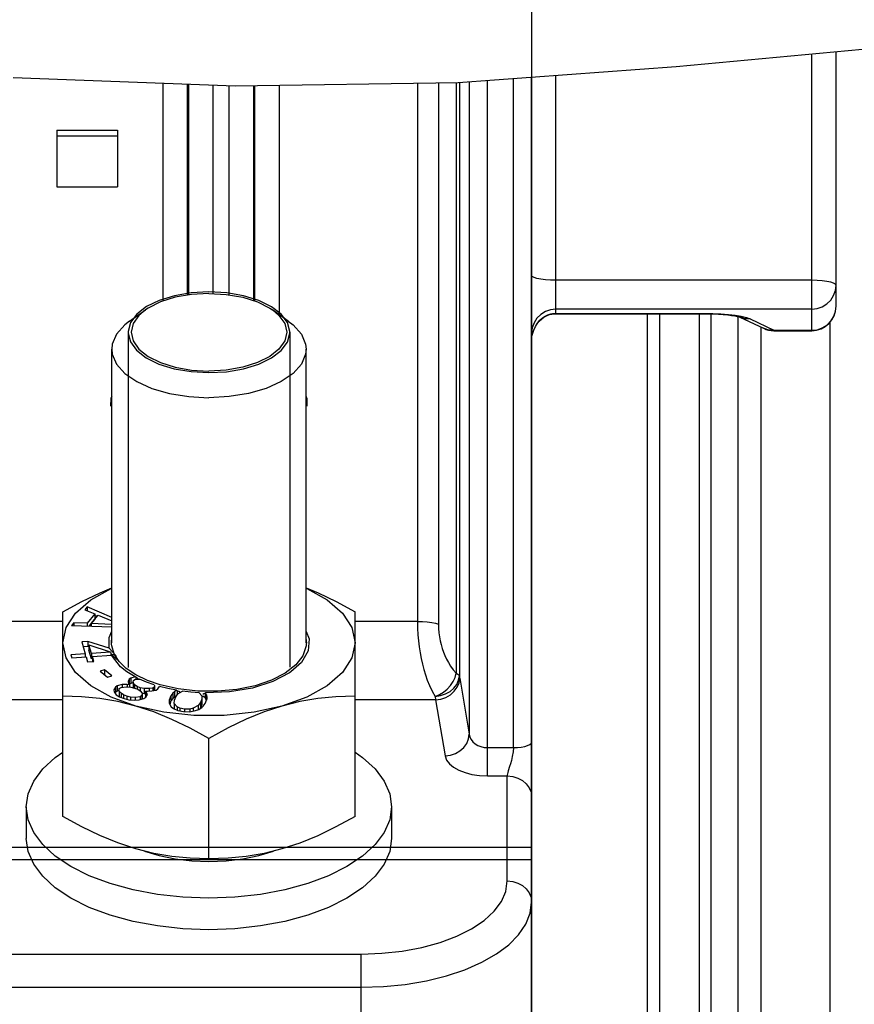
# Model space of a CAD drawing. Header units: millimetres. Extents: x 17 to 597, y 16 to 406.
# Tile 54 of 60: x 408 to 456, y 212 to 268. Entities that reach past the tile are written whole.
import ezdxf

# ---------------------------------------------------------------- set-up
doc = ezdxf.new("R2010")
doc.units = ezdxf.units.MM
doc.header["$LTSCALE"] = 32.67
doc.layers.get('0').update_dxf_attribs({"linetype": 'CONTINUOUS'})
for name, color, linetype in [('AXES', 7, 'CONTINUOUS'), ('CHAMFERS', 7, 'CONTINUOUS'), ('ROUNDS', 7, 'CONTINUOUS'), ('SURFS', 7, 'CONTINUOUS')]:
    doc.layers.add(name, color=color, linetype=linetype)
doc.styles.get("Standard").update_dxf_attribs({"font": 'txt', "width": 0.8})
doc.dimstyles.new('DIMSTYLE_1', dxfattribs={"dimtxt": 6, "dimasz": 3, "dimexe": 2, "dimexo": 2, "dimgap": 1.5, "dimtad": 1, "dimdec": 0, "dimlfac": 1.428571, "dimzin": 0, "dimdsep": 46, "dimtxsty": 'Standard', "dimblk": 'CLOSED', "dimblk1": 'CLOSED', "dimblk2": 'CLOSED', "dimcen": 0.09, "dimazin": 0, "dimtp": 0.5, "dimtm": 0.5, "dimtfac": 1, "dimtdec": 0, "dimtofl": 0, "dimtmove": 0, "dimatfit": 3, "dimldrblk": 'CLOSED', "dimfxl": 1, "dimtolj": 1, "dimtzin": 0, "dimarcsym": 0})

# ---------------------------------------------------------------- blocks, each defined once
blk = doc.blocks.new('_CLOSED')
at = {"color": 0, "linetype": 'ByBlock'}
for p, q in [((0, 0), (-1, 0.25)), ((-1, 0.25), (-1, -0.25)), ((-1, -0.25), (0, 0)), ((-1, 0), (0, 0))]:
    blk.add_line(p, q, dxfattribs=at)
blk = doc.blocks.new('*D3')
at = {"color": 2, "linetype": 'Continuous', "transparency": 16777216}
for p, q in [((371.227, 220.094), (371.227, 350.513)), ((548.327, 313.013), (548.327, 350.513)), ((371.227, 348.513), (459.777, 348.513)), ((548.327, 348.513), (459.777, 348.513))]:
    blk.add_line(p, q, dxfattribs=at)
at = {"color": 2, "linetype": 'Continuous', "transparency": 16777216, "xscale": 3, "yscale": 3, "zscale": 3, "rotation": 180}
blk.add_blockref('_CLOSED', (371.227, 348.513), dxfattribs=at)
at = {"color": 2, "linetype": 'Continuous', "transparency": 16777216, "xscale": 3, "yscale": 3, "zscale": 3}
blk.add_blockref('_CLOSED', (548.327, 348.513), dxfattribs=at)
at = {"color": 2, "linetype": 'Continuous', "transparency": 16777216, "insert": (459.777, 356.013), "char_height": 6, "width": 19.2, "attachment_point": 2, "line_spacing_factor": 0.9}
blk.add_mtext('253 \\P ', dxfattribs=at)

msp = doc.modelspace()

# ---------------------------------------------------------------- linework, layer by layer
at = {"color": 7, "linetype": 'Continuous'}
for p, q in [((446.033469, 265.693996), (458.487369, 266.856017)), ((433.511476, 264.766579), (446.033469, 265.693996)), ((407.919851, 265.060347), (420.691033, 264.575585)), ((420.691033, 264.575585), (433.511476, 264.766579)), ((410.427377, 262.040741), (410.427377, 258.777738)), ((410.427377, 262.040741), (413.927377, 262.040741)), ((413.927377, 261.689205), (410.427377, 261.689205)), ((413.927377, 262.040741), (413.927377, 258.777738)), ((410.427377, 258.777738), (413.927377, 258.777738)), ((444.377377, 251.475469), (444.377377, 198.666144)), ((413.590677, 232.557879), (413.590677, 249.443773)), ((424.764077, 232.557879), (424.764077, 249.443773)), ((412.168975, 234.622215), (412.036414, 234.460252)), ((412.036414, 234.460252), (412.609673, 234.216895)), ((412.168975, 234.622215), (412.168975, 234.403978)), ((413.590677, 234.010979), (412.168975, 234.622215)), ((410.777377, 222.5685), (410.777377, 234.333008)), ((412.609673, 234.216895), (412.1678, 233.67702)), ((412.609673, 233.913786), (412.278605, 233.50929)), ((412.410439, 233.658886), (412.808124, 234.144774)), ((412.609673, 234.216895), (412.609673, 233.913786)), ((412.747303, 234.070464), (412.609673, 234.129636)), ((412.808124, 234.144774), (413.590677, 233.812569)), ((427.577377, 222.5685), (427.577377, 234.333008)), ((411.417792, 233.704427), (411.28523, 233.542465)), ((411.28523, 233.542465), (413.590677, 233.465473)), ((411.417792, 233.704427), (411.417792, 233.538038)), ((412.1678, 233.67702), (411.417792, 233.704427)), ((412.1678, 233.67702), (412.1678, 233.512991)), ((412.410439, 233.658886), (412.410439, 233.504888)), ((413.590677, 233.615758), (412.410439, 233.658886)), ((412.222283, 232.639971), (411.868582, 232.614167)), ((411.868582, 232.614167), (412.070719, 231.921501)), ((412.222283, 232.336862), (411.955193, 232.317376)), ((412.222283, 232.639971), (412.222283, 232.336862)), ((413.435276, 232.250103), (412.222283, 232.639971)), ((412.28124, 232.317913), (412.222283, 232.336862)), ((412.424421, 231.947306), (412.28124, 232.437944)), ((412.28124, 232.437944), (412.28124, 232.134835)), ((412.28124, 232.437944), (413.494085, 232.045333)), ((412.424421, 231.644197), (412.28124, 232.134835)), ((413.630084, 232.032935), (413.435276, 232.250103)), ((412.070719, 231.921501), (411.245416, 231.86129)), ((411.245416, 231.86129), (411.295951, 231.688124)), ((411.295951, 231.688124), (412.121254, 231.748335)), ((412.070719, 231.921501), (412.070719, 231.748335)), ((412.121254, 231.748335), (412.205478, 231.459724)), ((413.501245, 232.025867), (412.424421, 231.947306)), ((412.424421, 231.947306), (412.424421, 231.644197)), ((412.474955, 231.647884), (412.424421, 231.644197)), ((412.474955, 231.77414), (413.57634, 231.854493)), ((412.559179, 231.485529), (412.474955, 231.77414)), ((412.474955, 231.77414), (412.474955, 231.479385)), ((413.497632, 232.035595), (413.494085, 232.045333)), ((413.501245, 232.025867), (413.497632, 232.035595)), ((413.544475, 231.991217), (413.501245, 232.025867)), ((413.544475, 231.991217), (413.544475, 231.854493)), ((413.821603, 231.822825), (413.544475, 231.911896)), ((413.924569, 231.576789), (413.57634, 231.854493)), ((413.821603, 231.822825), (413.630084, 232.032935)), ((412.205478, 231.459724), (412.559179, 231.485529)), ((413.173936, 231.007006), (412.919981, 230.929169)), ((413.173936, 231.007006), (413.173936, 230.722027)), ((413.600744, 230.658875), (413.173936, 231.007006)), ((412.919981, 230.929169), (413.346789, 230.581038)), ((413.346789, 230.581038), (413.600744, 230.658875)), ((414.934876, 230.59881), (414.465294, 230.888531)), ((414.583515, 230.45884), (414.52689, 230.329234)), ((414.694549, 230.528864), (414.583515, 230.45884)), ((414.583515, 230.45884), (414.583515, 230.17142)), ((414.934876, 230.59881), (414.694549, 230.528864)), ((414.694549, 230.528864), (414.694549, 230.225755)), ((414.849077, 230.391581), (414.9231, 230.438264)), ((414.9231, 230.438264), (415.125555, 230.472048)), ((414.971026, 230.573975), (414.934876, 230.59881)), ((414.971026, 230.573975), (414.971026, 230.446261)), ((415.095682, 230.493801), (414.971026, 230.573975)), ((415.129924, 230.472011), (415.095682, 230.493801)), ((415.125555, 230.472048), (415.184939, 230.471551)), ((415.587323, 230.296125), (415.184939, 230.471551)), ((413.797579, 230.010132), (413.703944, 229.857185)), ((413.703944, 229.857185), (413.73004, 229.7328)), ((413.908613, 230.080156), (413.797579, 230.010132)), ((413.797579, 230.010132), (413.797579, 229.707023)), ((414.18509, 230.160623), (413.908613, 230.080156)), ((413.908613, 230.080156), (413.908613, 229.777047)), ((414.015216, 229.771806), (414.026131, 229.919532)), ((414.026131, 229.919532), (414.137165, 229.989556)), ((414.137165, 229.989556), (414.42234, 230.028561)), ((414.18509, 230.160623), (414.18509, 229.996111)), ((414.478965, 230.158167), (414.18509, 230.160623)), ((414.42234, 230.028561), (414.679204, 230.002763)), ((414.478965, 230.158167), (414.478965, 230.028561)), ((414.607397, 230.145268), (414.478965, 230.158167)), ((414.52689, 230.329234), (414.552987, 230.20485)), ((414.552987, 230.20485), (414.607397, 230.145268)), ((414.694549, 230.225755), (414.59588, 230.163529)), ((414.607397, 230.145268), (414.607397, 230.009975)), ((414.679204, 230.002763), (414.899056, 229.953624)), ((414.83491, 230.266606), (414.694549, 230.225755)), ((414.829464, 230.285316), (414.849077, 230.391581)), ((414.829464, 230.285316), (414.829464, 229.982207)), ((414.901271, 230.142812), (414.829464, 230.285316)), ((414.836863, 229.967525), (414.829464, 229.982207)), ((414.899056, 229.953624), (415.081897, 229.881144)), ((414.901271, 230.142812), (414.901271, 229.953624)), ((415.047101, 230.04699), (414.901271, 230.142812)), ((415.047101, 230.04699), (415.047101, 229.894937)), ((415.229942, 229.97451), (415.047101, 230.04699)), ((415.081897, 229.881144), (415.227726, 229.785322)), ((415.229942, 229.97451), (415.229942, 229.785322)), ((415.449794, 229.925371), (415.229942, 229.97451)), ((415.449794, 229.925371), (415.449794, 229.622262)), ((415.743669, 229.922914), (415.449794, 229.925371)), ((416.025249, 230.138442), (415.587323, 230.296125)), ((415.946123, 229.956698), (415.743669, 229.922914)), ((415.743669, 229.922914), (415.743669, 229.775877)), ((416.020146, 230.003381), (415.946123, 229.956698)), ((415.946123, 229.956698), (415.946123, 229.797064)), ((416.039759, 230.109645), (416.020146, 230.003381)), ((416.020146, 230.003381), (416.020146, 229.814722)), ((416.025249, 230.138442), (416.039759, 230.109645)), ((416.039759, 230.109645), (416.039759, 229.819401)), ((416.137663, 229.842756), (416.248697, 229.912781)), ((416.248697, 229.912781), (416.33009, 230.04573)), ((416.818525, 229.922237), (416.33009, 230.04573)), ((417.320534, 229.823709), (416.818525, 229.922237)), ((413.73004, 229.7328), (413.847558, 229.572176)), ((413.797579, 229.707023), (413.775402, 229.670799)), ((413.908613, 229.777047), (413.797579, 229.707023)), ((413.847558, 229.572176), (414.039098, 229.458234)), ((414.017955, 229.808871), (413.908613, 229.777047)), ((414.015216, 229.771806), (414.015216, 229.468697)), ((414.124034, 229.652643), (414.015216, 229.771806)), ((414.039098, 229.458234), (414.313359, 229.349513)), ((414.124034, 229.652643), (414.124034, 229.424564)), ((414.269864, 229.556821), (414.124034, 229.652643)), ((414.269864, 229.556821), (414.269864, 229.366755)), ((414.452705, 229.48434), (414.269864, 229.556821)), ((414.313359, 229.349513), (414.578922, 229.282254)), ((414.452705, 229.48434), (414.452705, 229.314221)), ((414.672557, 229.435201), (414.452705, 229.48434)), ((414.578922, 229.282254), (414.918507, 229.261678)), ((414.672557, 229.435201), (414.672557, 229.27658)), ((414.929421, 229.409404), (414.672557, 229.435201)), ((415.214597, 229.448409), (414.929421, 229.409404)), ((414.929421, 229.409404), (414.929421, 229.261678)), ((415.166671, 229.277342), (415.443148, 229.357808)), ((415.325631, 229.518433), (415.214597, 229.448409)), ((415.214597, 229.448409), (415.214597, 229.29129)), ((415.227726, 229.785322), (415.336545, 229.666159)), ((415.336545, 229.666159), (415.325631, 229.518433)), ((415.325631, 229.518433), (415.325631, 229.323606)), ((415.449794, 229.622262), (415.332589, 229.648458)), ((415.336545, 229.36305), (415.333807, 229.325985)), ((415.336545, 229.666159), (415.336545, 229.36305)), ((415.443148, 229.357808), (415.554181, 229.427833)), ((415.521601, 229.621661), (415.449794, 229.622262)), ((415.521601, 229.782866), (415.521601, 229.479757)), ((415.57601, 229.723284), (415.521601, 229.782866)), ((415.521601, 229.782866), (415.650033, 229.769967)), ((415.562272, 229.43522), (415.521601, 229.479757)), ((415.554181, 229.427833), (415.647818, 229.58078)), ((415.57601, 229.723284), (415.57601, 229.463488)), ((415.647818, 229.58078), (415.57601, 229.723284)), ((415.650033, 229.769967), (415.898197, 229.785631)), ((415.898197, 229.785631), (416.137663, 229.842756)), ((416.992889, 229.51406), (416.896128, 229.250376)), ((417.104021, 229.655287), (416.992889, 229.51406)), ((416.992889, 229.51406), (416.992889, 229.210951)), ((417.104021, 229.352178), (416.992889, 229.210951)), ((417.193651, 229.737918), (417.104021, 229.655287)), ((417.104021, 229.655287), (417.104021, 229.352178)), ((417.193651, 229.434809), (417.104021, 229.352178)), ((417.320534, 229.823709), (417.193651, 229.737918)), ((417.193651, 229.737918), (417.193651, 229.434809)), ((417.30681, 229.511321), (417.193651, 229.434809)), ((417.193758, 229.253356), (417.269016, 229.458443)), ((417.269016, 229.458443), (417.390899, 229.628969)), ((417.351406, 229.80177), (417.320534, 229.823709)), ((417.351406, 229.80177), (417.351406, 229.573715)), ((417.390899, 229.628969), (417.661872, 229.771579)), ((418.615846, 229.684062), (418.767912, 229.502642)), ((418.760781, 229.321589), (418.685522, 229.116502)), ((418.767912, 229.502642), (418.760781, 229.321589)), ((418.760781, 229.321589), (418.760781, 229.01848)), ((418.767912, 229.502642), (418.767912, 229.199533)), ((418.957922, 229.394093), (418.81805, 229.497778)), ((418.971963, 229.672207), (418.957922, 229.654388)), ((418.957922, 229.654388), (418.957922, 229.394093)), ((419.029669, 229.266373), (418.957922, 229.394093)), ((418.961648, 229.060886), (419.05841, 229.324569)), ((419.029669, 229.569482), (418.971963, 229.672207)), ((419.029669, 229.569482), (419.029669, 229.266373)), ((419.05479, 229.476324), (419.029669, 229.569482)), ((419.05841, 229.324569), (419.05479, 229.476324)), ((419.05479, 229.476324), (419.05479, 229.324569)), ((414.918507, 229.261678), (415.166671, 229.277342)), ((416.896128, 229.250376), (416.899747, 229.098622)), ((416.899747, 229.098622), (416.92487, 229.005464)), ((416.992889, 229.210951), (416.921741, 229.017065)), ((416.92487, 229.005464), (416.996615, 228.877744)), ((416.996615, 228.877744), (417.136488, 228.774059)), ((417.136488, 228.774059), (417.391112, 228.659846)), ((417.186625, 229.072304), (417.193758, 229.253356)), ((417.186625, 229.072304), (417.186625, 228.769195)), ((417.35162, 228.87546), (417.186625, 229.072304)), ((417.2103, 228.74095), (417.186625, 228.769195)), ((417.35162, 228.87546), (417.35162, 228.677561)), ((417.502244, 228.801073), (417.35162, 228.87546)), ((417.502244, 228.801073), (417.502244, 228.639559)), ((417.778371, 228.745457), (417.502244, 228.801073)), ((418.076, 228.748437), (417.778371, 228.745457)), ((417.778371, 228.745457), (417.778371, 228.598966)), ((418.269629, 228.791242), (418.076, 228.748437)), ((418.076, 228.748437), (418.076, 228.596682)), ((418.563639, 228.945977), (418.269629, 228.791242)), ((418.269629, 228.791242), (418.269629, 228.633345)), ((418.398751, 228.658259), (418.603131, 228.730362)), ((418.685522, 229.116502), (418.563639, 228.945977)), ((418.563639, 228.945977), (418.563639, 228.71643)), ((418.603131, 228.730362), (418.760888, 228.837028)), ((418.685522, 228.813393), (418.647729, 228.760517)), ((418.685522, 229.116502), (418.685522, 228.813393)), ((418.760781, 229.01848), (418.685522, 228.813393)), ((418.767912, 229.199533), (418.760781, 229.01848)), ((418.760888, 228.837028), (418.850516, 228.919659)), ((418.850516, 228.919659), (418.961648, 229.060886)), ((417.391112, 228.659846), (417.724615, 228.598966)), ((417.724615, 228.598966), (418.079619, 228.596682)), ((418.079619, 228.596682), (418.398751, 228.658259)), ((419.177377, 220.143629), (419.177377, 227.058395)), ((408.677377, 223.131193), (408.677377, 221.31254)), ((429.677377, 223.131193), (429.677377, 221.31254))]:
    msp.add_line(p, q, dxfattribs=at)
at = {"color": 9, "linetype": 'Continuous'}
for p, q in [((445.077377, 251.475469), (445.077377, 198.666144)), ((447.387232, 198.666144), (447.387232, 251.475469)), ((448.045016, 198.717831), (448.045016, 251.469532)), ((449.580331, 251.317067), (449.580331, 202.291883)), ((454.877377, 250.984303), (454.877377, 203.446622)), ((450.895901, 250.714879), (450.895901, 203.703013)), ((410.777377, 233.779806), (407.816451, 233.779806)), ((410.777377, 229.277642), (407.423356, 229.277642))]:
    msp.add_line(p, q, dxfattribs=at)
at = {"color": 2, "linetype": 'Continuous'}
msp.add_line((423.822198, 250.4191), (423.822227, 231.158295), dxfattribs=at)
for points in [[(419.177377, 252.733418), (418.164134, 252.677487), (417.199696, 252.512386), (416.317722, 252.241089), (415.588145, 251.885107), (415.024164, 251.45088), (414.670499, 250.972839), (414.533545, 250.45963)], [(423.821208, 250.45963), (423.68815, 250.964969), (423.337824, 251.443625), (422.776878, 251.878834), (422.049791, 252.236087), (421.169716, 252.508922), (420.206436, 252.675704), (419.177377, 252.733418)], [(414.533545, 250.45963), (414.533234, 250.451525), (414.532781, 250.435313), (414.532555, 250.4191), (414.532527, 231.133134)], [(414.532555, 250.402886), (414.532781, 250.386673), (414.533545, 250.362356)], [(414.533545, 250.362356), (414.666604, 249.857017), (415.01693, 249.378361), (415.577876, 248.943153), (416.304963, 248.585899), (417.185037, 248.313065), (418.148317, 248.146282), (419.177377, 248.088568)], [(419.177377, 248.088568), (420.190619, 248.1445), (421.155058, 248.3096), (422.037032, 248.580897), (422.766608, 248.936879), (423.330589, 249.371106), (423.684255, 249.849148), (423.821208, 250.362356)], [(423.822198, 250.4191), (423.821972, 250.435313), (423.821208, 250.45963)], [(423.821208, 250.362356), (423.821519, 250.370461), (423.821972, 250.386673), (423.822198, 250.402886)], [(413.577377, 232.557879), (413.577684, 232.5872), (413.578605, 232.616518), (413.58014, 232.64583), (413.582289, 232.675131), (413.585051, 232.70442), (413.589475, 232.74183)], [(424.765279, 232.74183), (424.768825, 232.712562), (424.771758, 232.683278), (424.774078, 232.653979), (424.775783, 232.62467), (424.776875, 232.595354), (424.777377, 232.557879)], [(413.589475, 232.373929), (413.585929, 232.403196), (413.582996, 232.432481), (413.580676, 232.46178), (413.57897, 232.491089), (413.577878, 232.520405), (413.577377, 232.557879)], [(416.377377, 230.133008), (415.638013, 230.388035), (414.976755, 230.706206), (414.428307, 231.074106), (414.0074, 231.481853), (413.725335, 231.918497), (413.589475, 232.373929)], [(424.765279, 232.373929), (424.57717, 231.815884), (424.168483, 231.288149), (423.555912, 230.812283), (422.764479, 230.407723), (421.826516, 230.090996), (420.780336, 229.875039), (419.668676, 229.768676), (418.536947, 229.77625), (417.412816, 229.900516), (416.377377, 230.133008)], [(424.777377, 232.557879), (424.77707, 232.528558), (424.776149, 232.499241), (424.774614, 232.469929), (424.772465, 232.440628), (424.769702, 232.411339), (424.765279, 232.373929)]]:
    msp.add_lwpolyline(points, dxfattribs=at)
at = {"color": 7, "linetype": 'Continuous'}
for points in [[(413.590677, 246.74523), (413.530476, 246.628916), (413.525503, 246.167301)], [(424.829251, 246.167636), (424.833798, 246.589674), (424.764077, 246.730001)], [(410.777377, 234.333008), (411.873541, 234.932867), (412.917899, 235.435598), (413.590677, 235.710262)], [(410.777377, 232.557879), (410.960949, 233.431136), (411.503606, 234.266186), (412.381617, 235.026566), (413.556638, 235.679069), (413.590677, 235.691434)], [(424.764077, 235.710317), (425.449024, 235.430166), (426.493704, 234.926426), (427.577377, 234.333008)], [(424.764077, 235.691387), (424.798679, 235.678815), (425.973633, 235.026224), (426.851492, 234.2658), (427.393922, 233.43086), (427.577377, 232.557879)], [(413.435276, 232.250103), (413.434662, 232.86278), (413.590677, 233.224959)], [(424.764077, 233.205503), (424.933006, 232.794183), (424.87931, 232.100008), (424.495629, 231.4324), (423.893236, 230.891199)], [(414.977377, 228.920573), (413.556074, 229.436944), (412.38112, 230.089535), (411.503262, 230.849959), (410.960831, 231.684899), (410.777377, 232.557879)], [(427.577377, 232.557879), (427.393805, 231.684623), (426.851147, 230.849573), (425.973136, 230.089193), (424.798116, 229.43669), (423.377377, 228.920573)], [(414.465294, 230.888531), (414.097994, 231.183971), (413.57634, 231.854493)], [(413.924569, 231.576789), (413.867452, 231.699045), (413.821603, 231.822825)], [(423.893236, 230.891199), (423.804203, 230.829939), (422.844985, 230.327449), (421.673365, 229.954004), (420.357001, 229.73126), (418.971963, 229.672207)], [(414.977377, 228.920573), (413.940959, 229.177349), (412.905729, 229.351619), (411.861049, 229.451025), (410.777377, 229.483266)], [(417.541048, 229.707991), (417.45407, 229.750601), (417.351406, 229.80177)], [(418.615846, 229.684062), (418.133142, 229.717976), (417.661872, 229.771579)], [(418.957922, 229.654388), (418.887671, 229.619088), (418.81805, 229.58497)], [(427.577377, 229.483266), (426.481213, 229.450254), (425.436855, 229.350025), (424.405432, 229.175614), (423.377377, 228.920573)], [(419.177377, 227.058395), (418.093503, 227.651916), (417.048679, 228.155707), (416.013557, 228.579061), (414.977377, 228.920573)], [(423.377377, 228.920573), (421.773603, 228.563521), (420.05623, 228.38093), (418.300207, 228.380842), (416.582409, 228.563316), (414.977377, 228.920573)], [(423.377377, 228.920573), (422.348946, 228.581927), (421.317423, 228.160773), (420.273535, 227.658251), (419.177377, 227.058395)], [(408.677377, 223.131193), (408.784252, 223.878346), (409.102701, 224.610289), (409.626241, 225.312122), (410.344215, 225.969557), (410.777377, 226.258876)], [(427.577377, 226.258876), (428.010539, 225.969557), (428.728513, 225.312122), (429.252053, 224.610289), (429.570502, 223.878346), (429.677377, 223.131193)], [(429.677377, 223.131193), (429.570502, 222.38404), (429.252053, 221.652097), (428.728513, 220.950264), (428.010539, 220.292829), (427.112747, 219.693174), (426.053414, 219.163508), (424.854105, 218.714612), (423.539234, 218.355625), (422.135569, 218.093855), (420.671683, 217.93463), (419.177377, 217.881193), (417.683071, 217.93463), (416.219185, 218.093855), (414.815519, 218.355625), (413.500648, 218.714612), (412.301339, 219.163508), (411.242006, 219.693174), (410.344215, 220.292829), (409.626241, 220.950264), (409.102701, 221.652097), (408.784252, 222.38404), (408.677377, 223.131193)], [(414.977377, 220.706322), (413.941008, 221.047903), (412.905811, 221.471305), (411.861134, 221.975038), (410.777377, 222.5685)], [(427.577377, 222.5685), (426.481181, 221.968625), (425.436796, 221.465883), (424.405411, 221.044821), (423.377377, 220.706322)], [(413.500648, 216.895959), (412.301339, 217.344854), (411.242006, 217.874521), (410.344215, 218.474175), (409.626241, 219.131611), (409.102701, 219.833444), (408.784252, 220.565387), (408.677377, 221.31254)], [(429.677377, 221.31254), (429.570502, 220.565387), (429.252053, 219.833444), (428.728513, 219.131611), (428.010539, 218.474175), (427.112747, 217.874521), (426.053414, 217.344854)], [(419.177377, 220.143629), (418.09339, 220.175889), (417.048562, 220.275336), (416.013489, 220.449608), (414.977377, 220.706322)], [(415.472074, 220.583753), (415.47433, 220.582789), (416.317237, 220.324522), (417.23057, 220.135365), (418.19184, 220.019975), (419.177377, 219.981193), (420.162914, 220.019975), (421.124184, 220.135365), (422.037517, 220.324522), (422.880424, 220.582789), (422.881852, 220.583399)], [(423.377377, 220.706322), (422.348926, 220.451199), (421.317396, 220.276804), (420.273531, 220.17664), (419.177377, 220.143629)], [(426.053414, 217.344854), (424.854105, 216.895959), (423.539234, 216.536972), (422.135569, 216.275202), (420.671683, 216.115977), (419.177377, 216.06254), (417.683071, 216.115977), (416.219185, 216.275202), (414.815519, 216.536972), (413.500648, 216.895959)]]:
    msp.add_lwpolyline(points, dxfattribs=at)
at = {"layer": 'AXES', "color": 9, "linetype": 'Continuous'}
for p, q in [((416.538303, 252.204772), (416.538303, 264.733213)), ((417.932975, 264.680274), (417.932975, 252.546185)), ((418.015568, 252.560636), (418.015568, 264.677139)), ((419.41024, 264.624201), (419.41024, 252.632799)), ((420.344513, 252.559704), (420.344513, 264.588738)), ((421.739186, 264.5912), (421.739186, 252.229047)), ((421.821778, 252.203099), (421.821778, 264.592431)), ((423.216451, 264.613208), (423.216451, 251.42594))]:
    msp.add_line(p, q, dxfattribs=at)
at = {"layer": 'CHAMFERS', "color": 7, "linetype": 'Continuous'}
for p, q in [((414.615855, 251.056514), (415.52776, 251.701328)), ((423.738898, 251.056514), (422.826994, 251.701328))]:
    msp.add_line(p, q, dxfattribs=at)
for points in [[(419.177377, 252.645918), (418.182742, 252.589884), (417.237982, 252.424591), (416.390471, 252.158328), (415.682707, 251.804446), (415.527308, 251.701008)], [(419.177377, 252.645918), (420.172012, 252.589884), (421.116772, 252.424591), (421.964283, 252.158328), (422.672046, 251.804446), (422.827446, 251.701008)], [(415.527308, 251.701008), (415.150181, 251.380691), (414.819595, 250.908311), (414.707527, 250.410993), (414.819595, 249.913676), (415.150181, 249.441296), (415.682707, 249.01754), (416.390471, 248.663658), (417.237982, 248.397395), (418.182742, 248.232102), (419.177377, 248.176068)], [(422.827446, 251.701008), (423.204572, 251.380691), (423.535158, 250.908311), (423.647227, 250.410993), (423.535158, 249.913676), (423.204572, 249.441296), (422.672046, 249.01754), (421.964283, 248.663658), (421.116772, 248.397395), (420.172012, 248.232102), (419.177377, 248.176068)], [(414.615855, 251.056514), (414.339153, 250.840448), (413.864109, 250.306965), (413.621281, 249.735757), (413.590677, 249.443773)], [(423.738898, 251.056514), (424.015601, 250.840448), (424.490644, 250.306965), (424.733472, 249.735757), (424.764077, 249.443773)], [(413.590677, 249.443773), (413.621281, 249.151788), (413.864109, 248.58058), (414.339153, 248.047098), (415.02565, 247.574657), (415.893597, 247.183905), (416.905061, 246.891921), (418.015837, 246.711464), (419.177377, 246.650423)], [(424.764077, 249.443773), (424.733472, 249.151788), (424.490644, 248.58058), (424.015601, 248.047098), (423.329104, 247.574657), (422.461157, 247.183905), (421.449692, 246.891921), (420.338917, 246.711464), (419.177377, 246.650423)]]:
    msp.add_lwpolyline(points, dxfattribs=at)
at = {"layer": 'ROUNDS', "color": 9, "linetype": 'Continuous'}
for p, q in [((453.827377, 250.502577), (453.827377, 266.421212)), ((436.677377, 226.530532), (436.677377, 265.001055)), ((439.127377, 251.475469), (439.127377, 265.182509)), ((431.160017, 264.731548), (431.160017, 233.779806)), ((432.372453, 264.74961), (432.372453, 233.635663)), ((433.39296, 264.764813), (433.39296, 230.802581)), ((433.575197, 264.771298), (433.575197, 230.653704)), ((434.14352, 264.81339), (434.14352, 227.2974)), ((435.189525, 224.902234), (435.189525, 264.89086)), ((453.827377, 253.400524), (439.127377, 253.400524)), ((438.66865, 251.418056), (438.831522, 251.465912)), ((438.831522, 251.465912), (438.825862, 251.443911)), ((453.827377, 251.739945), (439.127377, 251.739945)), ((439.127377, 251.496738), (447.658853, 251.496738)), ((447.658853, 251.496738), (447.658853, 251.475469)), ((455.089324, 251.305577), (455.192615, 251.597245)), ((455.192615, 251.597245), (455.227377, 251.902577)), ((449.722651, 251.275618), (449.698525, 251.286612)), ((450.289992, 251.176679), (451.657667, 250.523846)), ((454.922689, 251.043876), (455.089324, 251.305577)), ((437.744397, 250.154297), (437.782504, 250.339683)), ((451.657667, 250.523846), (451.657667, 250.502577)), ((451.657667, 250.523846), (453.827377, 250.523846)), ((437.727377, 249.939964), (437.731637, 250.047439)), ((437.731637, 250.047439), (437.744397, 250.154297)), ((437.743772, 250.146984), (437.744413, 250.154397)), ((437.744397, 250.154297), (437.745104, 250.155538)), ((431.160017, 233.779806), (427.577377, 233.779806)), ((433.595712, 230.521687), (434.14352, 227.2974)), ((432.201039, 229.277642), (427.577377, 229.277642)), ((432.201039, 229.277642), (432.748848, 226.049792)), ((435.189525, 226.530532), (436.677377, 226.530532)), ((435.189525, 224.902234), (436.327377, 224.902234)), ((436.327377, 218.86254), (436.327377, 224.902234)), ((381.027377, 214.66254), (427.927377, 214.66254)), ((427.927377, 195.076006), (427.927377, 214.66254)), ((381.027377, 212.750104), (427.927377, 212.750104))]:
    msp.add_line(p, q, dxfattribs=at)
at = {"layer": 'ROUNDS', "color": 7, "linetype": 'Continuous'}
for p, q in [((455.227377, 251.902577), (455.227377, 266.551841)), ((437.727377, 188.338055), (437.727377, 265.078821)), ((439.127377, 251.475469), (447.658853, 251.475469)), ((449.667787, 251.295313), (449.702302, 251.284618)), ((449.702302, 251.284618), (451.054565, 250.639142)), ((437.74511, 250.155573), (437.760872, 250.2423)), ((451.657667, 250.502577), (453.827377, 250.502577)), ((437.738193, 250.108305), (437.743565, 250.145676)), ((437.743567, 250.145905), (437.745106, 250.15555))]:
    msp.add_line(p, q, dxfattribs=at)
at = {"layer": 'ROUNDS', "color": 9, "linetype": 'Continuous'}
for points in [[(439.127377, 253.400524), (438.815847, 253.407591), (438.51994, 253.428436), (438.254491, 253.462015), (438.032813, 253.506643), (437.86602, 253.560083), (437.762478, 253.619655), (437.727377, 253.682373)], [(455.227377, 253.118676), (455.192276, 253.181393), (455.088733, 253.240965), (454.921941, 253.294405), (454.700263, 253.339034), (454.434814, 253.372612), (454.138906, 253.393458), (453.827377, 253.400524)], [(453.827377, 251.739945), (454.139196, 251.774578), (454.435357, 251.87674), (454.700962, 252.04129), (454.92268, 252.259965), (455.089323, 252.521674), (455.192616, 252.813349), (455.227377, 253.118676)], [(439.127377, 251.739945), (438.815847, 251.705377), (438.51994, 251.603408), (438.254491, 251.439149), (438.032813, 251.220839), (437.86602, 250.959423), (437.762478, 250.66801), (437.727377, 250.361214)], [(437.782504, 250.339683), (437.847397, 250.539532), (437.94163, 250.74366), (438.061456, 250.934909), (438.199409, 251.100617), (438.347859, 251.235285), (438.504575, 251.340669), (438.66865, 251.418056)], [(438.831522, 251.465912), (438.92912, 251.482984), (439.027754, 251.493279), (439.127377, 251.496738)], [(447.658853, 251.496738), (448.142453, 251.489428), (448.600961, 251.468377), (449.037583, 251.433682), (449.43226, 251.386737)], [(449.43226, 251.386737), (449.777667, 251.328309), (450.070549, 251.257447), (450.289992, 251.176679)], [(450.289992, 251.176679), (449.999124, 251.192421), (449.722651, 251.275618)], [(453.827377, 250.523846), (454.1392, 250.55848), (454.435364, 250.660644), (454.700969, 250.825197), (454.922689, 251.043876)], [(451.657667, 250.523846), (451.366866, 250.539577), (451.09045, 250.622731), (451.054748, 250.639055)], [(431.160017, 233.779806), (431.167603, 233.389659), (431.18834, 233.021119), (431.220743, 232.66404), (431.263813, 232.317264), (431.317118, 231.978735), (431.380208, 231.648816), (431.452038, 231.330974), (431.532388, 231.024658), (431.62348, 230.722631), (431.729746, 230.415976), (431.855951, 230.101402), (432.005451, 229.784328), (432.180525, 229.475937)], [(431.160017, 233.779806), (431.451094, 233.773506), (431.729449, 233.754882), (431.982917, 233.724748), (432.20042, 233.684421), (432.372453, 233.635663)], [(432.372453, 233.635663), (432.380038, 233.37942), (432.400776, 233.13729), (432.433178, 232.902614), (432.476249, 232.674634), (432.529553, 232.451999), (432.592644, 232.234947), (432.664473, 232.02576), (432.744823, 231.824078), (432.835915, 231.62513), (432.942182, 231.42303), (433.068385, 231.215583), (433.217889, 231.006323), (433.39296, 230.802581)], [(432.180525, 229.475937), (432.424693, 229.574722), (432.659167, 229.715154), (432.874612, 229.891651), (433.062477, 230.097216), (433.215257, 230.323634), (433.326895, 230.561915), (433.39296, 230.802581)], [(432.180525, 229.475937), (432.485059, 229.517936), (432.775046, 229.613244), (433.03634, 229.757252), (433.256335, 229.943019), (433.424399, 230.161568), (433.532425, 230.402355), (433.575197, 230.653704)], [(432.201039, 229.277642), (432.507081, 229.32011), (432.798212, 229.41958), (433.060248, 229.571207), (433.280423, 229.767602), (433.448008, 229.999197), (433.554839, 230.254708), (433.595712, 230.521687)], [(433.39296, 230.802581), (433.481611, 230.755415), (433.542788, 230.705437), (433.575197, 230.653704)], [(433.575197, 230.653704), (433.581969, 230.607689), (433.588809, 230.563677), (433.595712, 230.521687)], [(432.180525, 229.475937), (432.187297, 229.406817), (432.194136, 229.340708), (432.201039, 229.277642)], [(432.748848, 226.049792), (433.055374, 226.092478), (433.346916, 226.192344), (433.609222, 226.344509), (433.82947, 226.541534), (433.996894, 226.773787), (434.103312, 227.029916), (434.14352, 227.2974)], [(434.14352, 227.2974), (434.179306, 227.139555), (434.249885, 226.992802), (434.352405, 226.860528), (434.482838, 226.746826), (434.636228, 226.654987), (434.808263, 226.587041), (434.995857, 226.544731), (435.189525, 226.530532)], [(436.677377, 226.530532), (436.659839, 226.280696), (436.615805, 226.021832), (436.563953, 225.797683), (436.512405, 225.606681), (436.464831, 225.445009), (436.38838, 225.194638)], [(436.677377, 226.530532), (436.911024, 226.538353), (437.132955, 226.561422), (437.332041, 226.598581), (437.4983, 226.647967), (437.623394, 226.707104), (437.701051, 226.773027), (437.727377, 226.842429)], [(432.748848, 226.049792), (432.832353, 225.816392), (432.997028, 225.598045), (433.236246, 225.400209), (433.540588, 225.229331), (433.898497, 225.090768), (434.299916, 224.987953), (434.737632, 224.923781), (435.189525, 224.902234)], [(436.38838, 225.194638), (436.361235, 225.099334), (436.342065, 225.020281), (436.330914, 224.955229), (436.327377, 224.902234)], [(436.327377, 224.902234), (436.638906, 224.871836), (436.934814, 224.782165), (437.200262, 224.637719), (437.421941, 224.44574), (437.588733, 224.215855), (437.692276, 223.959591), (437.727377, 223.689798)], [(427.927377, 214.66254), (429.119675, 214.705064), (430.291868, 214.832367), (431.415272, 215.041722), (432.46793, 215.329008), (433.427943, 215.688277), (434.275895, 216.112252), (434.994433, 216.592258), (435.569008, 217.118587), (435.98772, 217.680288), (436.242326, 218.266381), (436.327377, 218.86254)], [(436.327377, 218.86254), (436.638906, 218.832141), (436.934814, 218.742471), (437.200263, 218.598024), (437.421941, 218.406045), (437.588733, 218.17616), (437.692276, 217.919896), (437.727377, 217.650104)], [(427.927377, 212.750104), (429.206533, 212.792024), (430.463803, 212.917067), (431.677674, 213.123094), (432.827377, 213.40658), (433.893239, 213.762673), (434.857023, 214.185281), (435.70224, 214.667173), (436.414426, 215.200104), (436.981396, 215.774955), (437.39345, 216.381891), (437.643536, 217.010526), (437.727377, 217.650104)]]:
    msp.add_lwpolyline(points, dxfattribs=at)
at = {"layer": 'ROUNDS', "color": 7, "linetype": 'Continuous'}
for points in [[(437.760872, 250.2423), (437.807199, 250.417177), (437.871775, 250.587762), (437.953431, 250.750865), (438.051364, 250.904045), (438.164956, 251.044907), (438.293621, 251.170873), (438.43689, 251.279172), (438.592139, 251.365574), (438.750491, 251.425002), (438.825855, 251.44391)], [(438.825862, 251.443911), (438.894233, 251.456692), (439.050884, 251.47346), (439.127377, 251.475469)], [(447.658853, 251.475469), (447.837007, 251.474399), (448.160166, 251.466838), (448.464615, 251.452775), (448.745443, 251.43314), (448.998311, 251.408997), (449.219107, 251.381674), (449.404104, 251.352797), (449.549624, 251.324487), (449.651247, 251.299931), (449.667787, 251.295313)], [(449.703022, 251.284395), (449.698525, 251.286612), (449.686751, 251.292041)]]:
    msp.add_lwpolyline(points, dxfattribs=at)
for centre, start, end in [((453.827377, 251.902577), 270, 360), ((451.657667, 251.902577), 244.488983, 270)]:
    msp.add_arc(centre, 1.4, start, end, dxfattribs=at)
at = {"layer": 'SURFS', "color": 7, "linetype": 'Continuous'}
for p, q in [((437.727377, 289.138055), (437.727377, 197.088055)), ((371.227377, 220.800555), (437.727377, 220.800555)), ((371.227377, 220.100555), (437.727377, 220.100555))]:
    msp.add_line(p, q, dxfattribs=at)

# ---------------------------------------------------------------- dimensions: what is measured, and where the dimension line sits
at = {"color": 2, "linetype": 'Continuous'}
dim = msp.add_linear_dim(base=(548.327377, 348.513055), p1=(371.227377, 218.094026), p2=(548.327377, 311.013055), text='<> \\P ', dimstyle='DIMSTYLE_1', dxfattribs=at)
dim.commit()
dim.dimension.update_dxf_attribs({"geometry": '*D3', "text_midpoint": (457.377377, 348.513055), "dimtype": 160})

doc.saveas('drawing.dxf')
